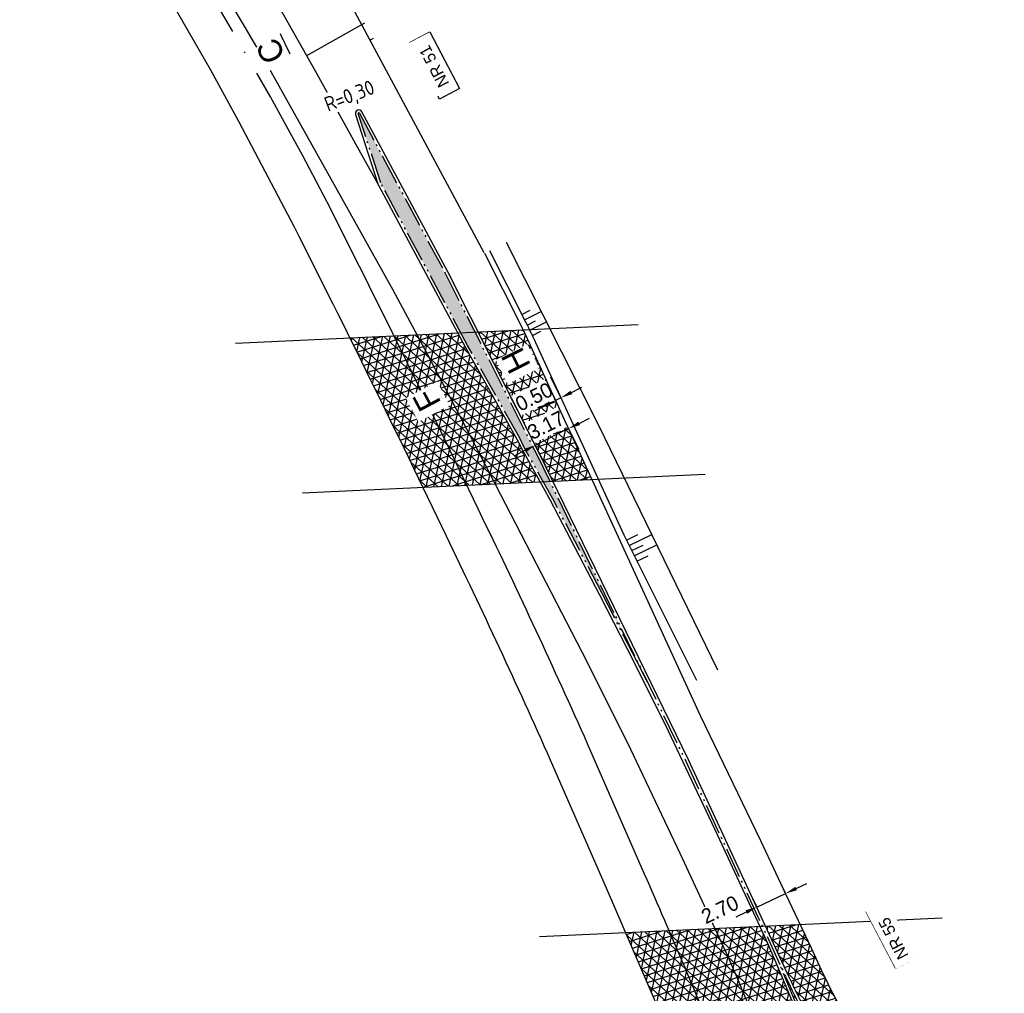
# Model space of a CAD drawing. Header units: metres. Extents: x 121793 to 127505, y 451003 to 453667.
# Tile 35 of 40: x 122119 to 122203, y 453100 to 453182. Entities that reach past the tile are written whole.
import ezdxf

# ---------------------------------------------------------------- set-up
doc = ezdxf.new("R2010")
doc.units = ezdxf.units.M
doc.header["$LTSCALE"] = 4
for name, pattern in [('ONTWERPAS', [3, 2, -0.5, 0, -0.5]), ('ontwerpbestand sloot WK$0$ONTWERPAS', [3, 2, -0.5, 0, -0.5]), ('ontwerpbestand sloot WK$0$STREEP-2X-PUNT', [1.03, 0.65, -0.1, 0.04, -0.1, 0.04, -0.1])]:
    doc.linetypes.add(name, pattern=pattern)
for name, color, linetype in [('ontwerpbestand sloot WK$0$WEG-AS-ONTWERP', 2, 'ontwerpbestand sloot WK$0$ONTWERPAS'), ('ontwerpbestand sloot WK$0$WEG-NW-VERHARDING', 42, 'Continuous'), ('WEG-AS-ONTWERP', 2, 'ONTWERPAS'), ('WEG-NW-ARCERING18', 1, 'Continuous'), ('WEG-NW-AS-ONTWERP INRITTEN', 2, 'ONTWERPAS'), ('WEG-NW-BAND-11_22', 7, 'ontwerpbestand sloot WK$0$STREEP-2X-PUNT'), ('WEG-NW-BERM', 3, 'Continuous'), ('WEG-NW-VERHARDING', 42, 'Continuous'), ('WEG-NW-VERHARDINGSTYPE', 2, 'Continuous'), ('WEG-XX-BEMATING25', 7, 'Continuous'), ('WEG-XX-HUISNUMMER INRIT', 7, 'Continuous'), ('WEG-XX-HULPLIJNEN', 40, 'Continuous'), ('WEG-XX-TEKST25 RADIUS', 7, 'Continuous')]:
    doc.layers.add(name, color=color, linetype=linetype)
doc.styles.add('ontwerpbestand sloot WK$0$50MM-500', font='provutr.shx', dxfattribs={"height": 2.5})
doc.styles.add('ontwerpbestand sloot WK$0$DIMENSIE', font='provutr.shx')
doc.styles.add('STANDAARD', font='isocp2.shx')
doc.dimstyles.new('ontwerpbestand sloot WK$0$WVV500', dxfattribs={"dimtxt": 1.25, "dimasz": 1, "dimexe": 0, "dimexo": 2, "dimgap": 0.5, "dimtad": 1, "dimzin": 0, "dimdsep": 46, "dimtxsty": 'ontwerpbestand sloot WK$0$DIMENSIE', "dimcen": 0, "dimdle": 1.25, "dimclrd": 256, "dimclre": 256, "dimclrt": 256, "dimaunit": 2, "dimadec": 0, "dimazin": 0, "dimtfac": 1, "dimtdec": 3, "dimtix": 1, "dimtmove": 2, "dimatfit": 3, "dimfxl": 0, "dimtolj": 1, "dimtzin": 0, "dimarcsym": 0})

# ---------------------------------------------------------------- blocks, each defined once
blk = doc.blocks.new('*D5')
at = {"layer": 'WEG-XX-BEMATING25', "linetype": 'Continuous', "lineweight": -2, "transparency": 16777216}
for p, q in [((122163.441, 453151.812), (122164.34, 453150.034)), ((122163.888, 453152.038), (122164.786, 453150.259)), ((122165.679, 453150.71), (122166.572, 453151.161)), ((122163.447, 453149.583), (122162.555, 453149.132))]:
    blk.add_line(p, q, dxfattribs=at)
at = {"layer": 'WEG-XX-BEMATING25', "linetype": 'Continuous', "transparency": 16777216, "insert": (122162.492, 453150.334), "char_height": 1.25, "attachment_point": 5, "rotation": 26.79885, "style": 'ontwerpbestand sloot WK$0$DIMENSIE', "bg_fill": 3, "box_fill_scale": 1.1, "bg_fill_color": 256, "bg_fill_true_color": 13158600, "bg_fill_transparency": 0}
blk.add_mtext('\\A1;0.50', dxfattribs=at)
at = {"layer": 'Defpoints', "color": 0, "linetype": 'Continuous', "transparency": 16777216}
for p in [(122164.34, 453150.034), (122164.343, 453150.027), (122164.79, 453150.253)]:
    blk.add_point(p, dxfattribs=at)
at = {"layer": 'WEG-XX-BEMATING25', "linetype": 'Continuous', "lineweight": -2, "transparency": 16777216}
blk.add_line((122164.786, 453150.259), (122164.34, 453150.034), dxfattribs=at)
at = {"layer": 'WEG-XX-BEMATING25', "linetype": 'Continuous', "transparency": 16777216}
for points in [[(122165.604, 453150.859), (122165.754, 453150.562), (122164.786, 453150.259)], [(122163.372, 453149.732), (122163.522, 453149.434), (122164.34, 453150.034)]]:
    blk.add_solid(points, dxfattribs=at)
blk = doc.blocks.new('*D6')
at = {"layer": 'WEG-XX-BEMATING25', "linetype": 'Continuous', "lineweight": -2, "transparency": 16777216}
for p, q in [((122166.337, 453148.076), (122167.231, 453148.525)), ((122165.444, 453147.628), (122162.613, 453146.207)), ((122166.341, 453145.84), (122165.444, 453147.628)), ((122161.719, 453145.758), (122160.825, 453145.309)), ((122163.51, 453144.419), (122162.613, 453146.207))]:
    blk.add_line(p, q, dxfattribs=at)
at = {"layer": 'WEG-XX-BEMATING25', "linetype": 'Continuous', "transparency": 16777216}
for points in [[(122166.263, 453148.225), (122166.412, 453147.927), (122165.444, 453147.628)], [(122161.644, 453145.907), (122161.794, 453145.609), (122162.613, 453146.207)]]:
    blk.add_solid(points, dxfattribs=at)
at = {"layer": 'WEG-XX-BEMATING25', "linetype": 'Continuous', "transparency": 16777216, "insert": (122163.524, 453147.923), "char_height": 1.25, "attachment_point": 5, "rotation": 26.65453, "style": 'ontwerpbestand sloot WK$0$DIMENSIE', "bg_fill": 3, "box_fill_scale": 1.1, "bg_fill_color": 256, "bg_fill_true_color": 13158600, "bg_fill_transparency": 0}
blk.add_mtext('\\A1;3.17', dxfattribs=at)
at = {"layer": 'Defpoints', "color": 0, "linetype": 'Continuous', "transparency": 16777216}
for p in [(122165.444, 453147.628), (122162.613, 453146.207), (122162.613, 453146.207)]:
    blk.add_point(p, dxfattribs=at)
blk = doc.blocks.new('*D117')
at = {"layer": 'Defpoints', "color": 0, "linetype": 'Continuous', "transparency": 16777216}
for p in [(122182.744, 453110.534), (122180.302, 453109.381), (122183.93, 453108.021)]:
    blk.add_point(p, dxfattribs=at)
at = {"layer": 'WEG-XX-BEMATING25', "linetype": 'Continuous', "lineweight": -2, "transparency": 16777216}
for p, q in [((122184.835, 453108.448), (122185.739, 453108.875)), ((122181.489, 453106.868), (122183.93, 453108.021)), ((122183.598, 453108.726), (122183.93, 453108.021)), ((122181.156, 453107.573), (122181.489, 453106.868)), ((122180.584, 453106.441), (122179.68, 453106.014))]:
    blk.add_line(p, q, dxfattribs=at)
at = {"layer": 'WEG-XX-BEMATING25', "linetype": 'Continuous', "transparency": 16777216}
blk.add_solid([(122184.763, 453108.598), (122184.906, 453108.297), (122183.93, 453108.021)], dxfattribs=at)
at = {"layer": 'WEG-XX-BEMATING25', "linetype": 'Continuous', "transparency": 16777216, "insert": (122178.342, 453106.646), "char_height": 1.25, "attachment_point": 5, "rotation": 25.273, "style": 'ontwerpbestand sloot WK$0$DIMENSIE', "bg_fill": 3, "box_fill_scale": 1.1, "bg_fill_color": 256, "bg_fill_true_color": 13158600, "bg_fill_transparency": 0}
blk.add_mtext('\\A1;2.70', dxfattribs=at)
at = {"layer": 'WEG-XX-BEMATING25', "linetype": 'Continuous', "transparency": 16777216}
blk.add_solid([(122180.513, 453106.592), (122180.655, 453106.29), (122181.489, 453106.868)], dxfattribs=at)

msp = doc.modelspace()

# ---------------------------------------------------------------- hatches: boundary and pattern name
at = {"layer": 'WEG-NW-ARCERING18'}
h = msp.add_hatch(dxfattribs=at)
h.set_pattern_fill('NET3', color=256, scale=0.2, angle=-102.32055, style=0)
h.set_pattern_definition([(257.6794, (122146.806, 453142.62885), (0.620375, -0.135497), []), (317.6794, (122146.806, 453142.62885), (0.427531, 0.469512), []), (17.6794, (122146.806, 453142.62885), (-0.192844, 0.60501), [])])
h.paths.add_polyline_path([(122161.034, 453146.742), (122156.618, 453154.603), (122155.985, 453155.788), (122146.806, 453155.36, -0.002759), (122153.031, 453142.629), (122163.004, 453143.094), (122161.472, 453145.845)])
h = msp.add_hatch(dxfattribs=at)
h.set_pattern_fill('NET3', color=256, scale=0.2, angle=-102.32055, style=0)
h.set_pattern_definition([(257.6794, (122170.3137, 453092.51), (0.620375, -0.135497), []), (317.6794, (122170.3137, 453092.51), (0.427531, 0.469512), []), (17.6794, (122170.3137, 453092.51), (-0.192844, 0.60501), [])])
h.paths.add_polyline_path([(122185.41, 453096.629), (122175.459, 453092.51), (122177.8, 453086.77), (122189.316, 453087.306)])
h.paths.add_polyline_path([(122182.271, 453104.043), (122181.726, 453105.218), (122170.314, 453104.686), (122173.566, 453097.152), (122175.459, 453092.51), (122185.41, 453096.629), (122183.488, 453101.215), (122183.189, 453101.937)])

# ---------------------------------------------------------------- linework, layer by layer
at = {"layer": 'ontwerpbestand sloot WK$0$WEG-AS-ONTWERP'}
msp.add_lwpolyline([(122142.755, 453170.912, 0.03335), (122118.667, 453209.301, 0.035004)], format="xyb", dxfattribs=at)
at = {"layer": 'ontwerpbestand sloot WK$0$WEG-NW-VERHARDING'}
msp.add_lwpolyline([(122183.488, 453101.215), (122190.902, 453083.523, -0.042639)], format="xyb", dxfattribs=at)
at = {"layer": 'WEG-AS-ONTWERP'}
msp.add_lwpolyline([(122148.797, 453180.877), (122148.59, 453180.76, 0.004415), (122148.529, 453180.725)], format="xyb", dxfattribs=at)
at = {"layer": 'WEG-NW-AS-ONTWERP INRITTEN', "flags": 128}
msp.add_lwpolyline([(122148.062, 453182.184), (122143.111, 453179.402)], dxfattribs=at)
at = {"layer": 'WEG-NW-BERM'}
for p, q in [((122160.132, 453163.512), (122167.975, 453147.984)), ((122161.463, 453157.349), (122162.173, 453157.707)), ((122161.689, 453156.903), (122163.108, 453157.619)), ((122161.914, 453156.456), (122162.624, 453156.815)), ((122162.14, 453156.01), (122163.559, 453156.727)), ((122162.365, 453155.564), (122163.075, 453155.922)), ((122167.975, 453147.984), (122178.141, 453127.081)), ((122170.382, 453138.132), (122171.346, 453138.601)), ((122170.601, 453137.682), (122172.529, 453138.62)), ((122170.82, 453137.233), (122171.784, 453137.701)), ((122171.038, 453136.783), (122172.966, 453137.721)), ((122171.257, 453136.333), (122172.221, 453136.802))]:
    msp.add_line(p, q, dxfattribs=at)
at = {"layer": 'WEG-NW-BERM', "flags": 128}
msp.add_lwpolyline([(122170.14, 453138.588), (122176.346, 453126.205)], dxfattribs=at)
at = {"layer": 'WEG-NW-VERHARDING'}
msp.add_line((122146.167, 453185.129), (122158.226, 453162.646), dxfattribs=at)
at = {"layer": 'WEG-NW-VERHARDING', "flags": 128}
msp.add_lwpolyline([(122173.566, 453097.152), (122168.762, 453108.282), (122163.9, 453119.387, 0.008398), (122155.035, 453138.453, 0.005717), (122142.075, 453164.804), (122137.331, 453173.803), (122134.942, 453178.181), (122130.662, 453185.633)], format="xyb", dxfattribs=at)
for points in [[(122140.032, 453184.882), (122143.835, 453178.114), (122147.571, 453171.378), (122149.057, 453168.743)], [(122149.057, 453168.743), (122156.618, 453154.603)], [(122156.618, 453154.603), (122161.034, 453146.742), (122161.472, 453145.845), (122163.871, 453141.536), (122168.081, 453133.471), (122171.034, 453127.69), (122173.916, 453121.874), (122178.133, 453112.977), (122182.271, 453104.043), (122183.189, 453101.937), (122183.488, 453101.215)]]:
    msp.add_lwpolyline(points, dxfattribs=at)
at = {"layer": 'WEG-XX-HUISNUMMER INRIT'}
for points in [[(122151.911, 453180.519), (122153.626, 453181.42), (122156.153, 453176.613), (122154.433, 453175.709), (122151.911, 453180.519)], [(122190.804, 453106.451), (122192.518, 453107.353), (122195.045, 453102.546), (122193.325, 453101.641), (122190.804, 453106.451)]]:
    msp.add_lwpolyline(points, dxfattribs=at)
at = {"layer": 'WEG-XX-HULPLIJNEN'}
for p, q in [((122137.049, 453154.905), (122171.37, 453156.505)), ((122142.771, 453142.151), (122177.093, 453143.75)), ((122162.964, 453104.344), (122197.285, 453105.943))]:
    msp.add_line(p, q, dxfattribs=at)

# ---------------------------------------------------------------- next in the draw order: texts
at = {"layer": 'WEG-XX-HUISNUMMER INRIT', "insert": (122154.414, 453176.575), "char_height": 1, "width": 4.14827, "attachment_point": 1, "rotation": 117.73104, "style": 'ontwerpbestand sloot WK$0$50MM-500', "bg_fill": 2}
msp.add_mtext('NR 51', dxfattribs=at)

# ---------------------------------------------------------------- next in the draw order: dimensions: what is measured, and where the dimension line sits
at = {"layer": 'WEG-XX-BEMATING25', "linetype": 'Continuous'}
dim = msp.add_linear_dim(base=(122164.34, 453150.034), p1=(122164.79, 453150.253), p2=(122164.343, 453150.027), angle=206.79885, dimstyle='ontwerpbestand sloot WK$0$WVV500', override={"dimtfill": 1}, dxfattribs=at)
dim.commit()
dim.dimension.update_dxf_attribs({"geometry": '*D5', "text_midpoint": (122162.492, 453150.334), "dimtype": 161})

# ---------------------------------------------------------------- next in the draw order: dimensions: what is measured, and where the dimension line sits
dim = msp.add_aligned_dim(p1=(122165.444, 453147.628), p2=(122162.613, 453146.207), distance=0, dimstyle='ontwerpbestand sloot WK$0$WVV500', override={"dimtfill": 1}, dxfattribs=at)
dim.commit()
dim.dimension.update_dxf_attribs({"geometry": '*D6', "text_midpoint": (122163.524, 453147.923)})

# ---------------------------------------------------------------- next in the draw order: hatches: boundary and pattern name
at = {"layer": 'WEG-NW-ARCERING18'}
h = msp.add_hatch(dxfattribs=at)
h.set_pattern_fill('HONEY', color=256, scale=0.125, angle=257.6794, style=0)
h.set_pattern_definition([(257.6794, (122147.3474, 453126.03454), (0.2087592, -0.654942), [0.396875, -0.79375]), (17.6794, (122147.3474, 453126.03454), (0.4628167, 0.5082617), [0.396875, -0.79375]), (317.6794, (122147.3474, 453126.03454), (0.671576, -0.1466802), [-0.79375, 0.396875])])
h.paths.add_polyline_path([(122163.84, 453143.133), (122163.283, 453143.107), (122164.091, 453141.655), (122164.666, 453140.555), (122165.002, 453140.744)])
h.paths.add_polyline_path([(122157.456, 453155.856), (122156.261, 453155.8), (122156.837, 453154.723), (122161.255, 453146.858), (122161.694, 453145.961), (122163.283, 453143.107), (122163.84, 453143.133), (122162.724, 453145.428)])
h.paths.add_polyline_path([(122165.002, 453140.744), (122164.666, 453140.555), (122168.303, 453133.586), (122171.257, 453127.803), (122172.156, 453126.035)])
edge = h.paths.add_edge_path()
edge.add_arc((122147.568, 453174.477), 0.05, 28.20904, 198.00457)
edge.add_line((122147.52, 453174.462), (122149.439, 453168.559))
edge.add_line((122149.439, 453168.559), (122156.261, 453155.8))
edge.add_line((122156.261, 453155.8), (122157.456, 453155.856))
edge.add_line((122157.456, 453155.856), (122154.92, 453160.877))
edge.add_line((122154.92, 453160.877), (122147.612, 453174.501))
h = msp.add_hatch(dxfattribs=at)
h.set_pattern_fill('NET3', color=256, scale=0.2, angle=-102.32055, style=0)
h.set_pattern_definition([(257.6794, (122157.7299, 453143.14525), (0.620375, -0.135497), []), (317.6794, (122157.7299, 453143.14525), (0.427531, 0.469512), []), (17.6794, (122157.7299, 453143.14525), (-0.192844, 0.60501), [])])
edge = h.paths.add_edge_path()
edge.add_arc((122116.732, 453133.899), 50, 24.64053, 26.29343)
edge.add_line((122161.559, 453156.047), (122157.73, 453155.869))
edge.add_line((122157.73, 453155.869), (122162.948, 453145.539))
edge.add_line((122162.948, 453145.539), (122164.112, 453143.145))
edge.add_line((122164.112, 453143.145), (122167.429, 453143.3))
edge.add_line((122167.429, 453143.3), (122162.179, 453154.745))
h.paths.add_polyline_path([(122165.365, 453147.798), (122164.569, 453149.535), (122161.622, 453148.055), (122162.478, 453146.349)])
h.paths.add_polyline_path([(122164.279, 453150.168), (122163.482, 453151.904), (122160.451, 453150.373), (122161.311, 453148.669)])

# ---------------------------------------------------------------- next in the draw order: linework, layer by layer
at = {"layer": 'WEG-NW-VERHARDING', "flags": 128}
msp.add_lwpolyline([(122190.902, 453083.523, 0.231789), (122198.85, 453076.574, 0.623653), (122199.477, 453077.29), (122198.741, 453079.048, 0.094961), (122196.658, 453082.184, -0.047159), (122190.691, 453089.543), (122189.437, 453091.528), (122188.986, 453092.242, -0.033556), (122184.157, 453101.062), (122175.658, 453119.405), (122162.948, 453145.539), (122155.142, 453160.992), (122147.832, 453174.619, 0.914691), (122147.283, 453174.385), (122149.2, 453168.485)], format="xyb", dxfattribs=at)

# ---------------------------------------------------------------- next in the draw order: texts
at = {"layer": 'WEG-XX-HUISNUMMER INRIT', "insert": (122193.551, 453102.276), "char_height": 1, "width": 4.95355, "attachment_point": 1, "rotation": 117.73104, "style": 'ontwerpbestand sloot WK$0$50MM-500', "bg_fill": 2}
msp.add_mtext('NR 55', dxfattribs=at)

# ---------------------------------------------------------------- next in the draw order: hatches: boundary and pattern name
at = {"layer": 'WEG-NW-ARCERING18'}
h = msp.add_hatch(dxfattribs=at)
h.set_pattern_fill('NET3', color=256, scale=0.2, angle=257.6794, style=0)
h.paths.add_polyline_path([(122186.96, 453101.522), (122186.118, 453103.399), (122185.181, 453105.379), (122182.22, 453105.241), (122184.157, 453101.062, 0.033556), (122188.986, 453092.242), (122189.437, 453091.528), (122190.691, 453089.543, 0.012772), (122192.17, 453087.439), (122196.271, 453087.63, -0.073664)])
h = msp.add_hatch(dxfattribs=at)
h.set_pattern_fill('HONEY', color=256, scale=0.125, angle=257.6794, style=0)
h.set_pattern_definition([(257.6794, (122183.27454, 453076.80537), (0.208759, -0.654942), [0.396875, -0.79375]), (17.6794, (122183.27454, 453076.80537), (0.4628167, 0.5082617), [0.396875, -0.79375]), (317.6794, (122183.27454, 453076.80537), (0.671576, -0.14668), [-0.79375, 0.396875])])
h.paths.add_polyline_path([(122190.482, 453089.407), (122189.225, 453091.394), (122188.775, 453092.108, -0.033554), (122183.93, 453100.957), (122183.275, 453102.371), (122191.132, 453083.62, 0.000066), (122191.133, 453083.617, 0.23172), (122198.915, 453076.815, 0.623655), (122199.246, 453077.194), (122198.51, 453078.951, 0.094961), (122196.48, 453082.009, -0.047174)])

# ---------------------------------------------------------------- next in the draw order: linework, layer by layer
at = {"layer": 'ontwerpbestand sloot WK$0$WEG-AS-ONTWERP', "linetype": 'ByBlock', "flags": 128}
for points in [[(122119.434, 453209.861, -0.023413), (122139.663, 453178.766), (122145.978, 453167.502), (122150.453, 453159.45), (122153.16, 453154.428), (122157.029, 453147.079), (122166.579, 453128.608), (122167.862, 453126.095), (122170.721, 453120.325), (122174.918, 453111.471), (122179.032, 453102.588), (122179.922, 453100.548), (122180.211, 453099.851), (122191.463, 453072.998, -0.025854), (122196.82, 453057.633, -0.01674), (122199.431, 453047.422, -0.106329), (122199.707, 452991.719), (122196.974, 452980.928), (122179.796, 452911.817), (122162.726, 452849.523, 0.024726), (122149.91, 452791.669, 0.060559)], [(122175.764, 452622.291), (122169.748, 452632.819, -0.074802), (122158.994, 452660.562), (122153.503, 452683.488, -0.040446), (122146.047, 452731.447, -0.060559), (122148.924, 452791.837, -0.024726), (122161.762, 452849.788), (122178.831, 452912.082), (122193.603, 452981.711, 0.001596), (122195.934, 452992.73, 0.008894), (122196.786, 452997.224, 0.096924), (122195.622, 453046.583, 0.008194), (122194.459, 453051.479, 0.029699), (122187.753, 453071.503), (122178.652, 453093.817, 0.005901), (122171.922, 453109.666), (122167.056, 453120.78, 0.008398), (122158.143, 453139.95, 0.005721), (122145.14, 453166.388), (122142.755, 453170.912)]]:
    msp.add_lwpolyline(points, format="xyb", dxfattribs=at)

# ---------------------------------------------------------------- next in the draw order: texts
at = {"layer": 'WEG-NW-AS-ONTWERP INRITTEN', "insert": (122139.563, 453178.481), "char_height": 2, "width": 1.28013, "attachment_point": 1, "rotation": 115.69921, "style": 'ontwerpbestand sloot WK$0$50MM-500', "bg_fill": 3, "box_fill_scale": 1.25, "bg_fill_color": 256, "bg_fill_transparency": 0}
msp.add_mtext('{\\LC}', dxfattribs=at)
at = {"layer": 'WEG-NW-VERHARDINGSTYPE', "char_height": 2, "width": 1.28013, "attachment_point": 1, "style": 'ontwerpbestand sloot WK$0$50MM-500', "bg_fill": 3, "box_fill_scale": 1.25, "bg_fill_color": 256, "bg_fill_transparency": 0}
for s, insert, rotation in [('H', (122160.483, 453152.11), 116.76536), ('F', (122152.861, 453148.888), 117.97627)]:
    msp.add_mtext(s, dxfattribs=dict(at, insert=insert, rotation=rotation))

# ---------------------------------------------------------------- next in the draw order: linework, layer by layer
at = {"layer": 'WEG-NW-BERM'}
msp.add_lwpolyline([(122158.712, 453162.796), (122161.807, 453156.669, -0.009424), (122162.633, 453154.954), (122170.14, 453138.588)], format="xyb", dxfattribs=at)
at = {"layer": 'WEG-NW-VERHARDING', "flags": 128}
msp.add_lwpolyline([(122158.266, 453162.57), (122161.361, 453156.443, -0.009424), (122162.179, 453154.745), (122176.687, 453123.116), (122181.792, 453112.55), (122183.939, 453108.003), (122186.118, 453103.399), (122186.96, 453101.522, 0.076587), (122196.721, 453087.142), (122199.157, 453084.634)], format="xyb", dxfattribs=at)

# ---------------------------------------------------------------- next in the draw order: dimensions: what is measured, and where the dimension line sits
at = {"layer": 'WEG-XX-BEMATING25', "linetype": 'Continuous'}
dim = msp.add_linear_dim(base=(122183.93, 453108.021), p1=(122180.302, 453109.381), p2=(122182.744, 453110.534), angle=25.273, text='2.70', dimstyle='ontwerpbestand sloot WK$0$WVV500', override={"dimtfill": 1}, dxfattribs=at)
dim.commit()
dim.dimension.update_dxf_attribs({"geometry": '*D117', "text_midpoint": (122178.342, 453106.646), "dimtype": 161})

# ---------------------------------------------------------------- next in the draw order: linework, layer by layer
at = {"layer": 'WEG-NW-BAND-11_22'}
msp.add_lwpolyline([(122172.156, 453126.035), (122171.257, 453127.803), (122168.303, 453133.586), (122164.091, 453141.655), (122161.694, 453145.961), (122161.255, 453146.858), (122156.837, 453154.723), (122149.439, 453168.559), (122147.52, 453174.462, -0.914691), (122147.612, 453174.501), (122154.92, 453160.877), (122162.724, 453145.428), (122175.432, 453119.297), (122183.93, 453100.957, 0.033554), (122188.775, 453092.108), (122189.225, 453091.394), (122190.482, 453089.407, 0.047174), (122196.48, 453082.009, -0.094961), (122198.51, 453078.951), (122199.246, 453077.194, -0.623653), (122198.915, 453076.815, -0.23172), (122191.133, 453083.617, -0.000066), (122191.132, 453083.62), (122183.275, 453102.371)], format="xyb", dxfattribs=at)

# ---------------------------------------------------------------- next in the draw order: texts
at = {"layer": 'WEG-XX-TEKST25 RADIUS', "insert": (122144.484, 453175.776), "char_height": 1.25, "width": 5.10023, "attachment_point": 1, "rotation": 21.42036, "style": 'STANDAARD', "bg_fill": 3, "box_fill_scale": 1.25, "bg_fill_color": 256, "bg_fill_transparency": 0}
msp.add_mtext('R=0,30', dxfattribs=at)

doc.saveas('drawing.dxf')
